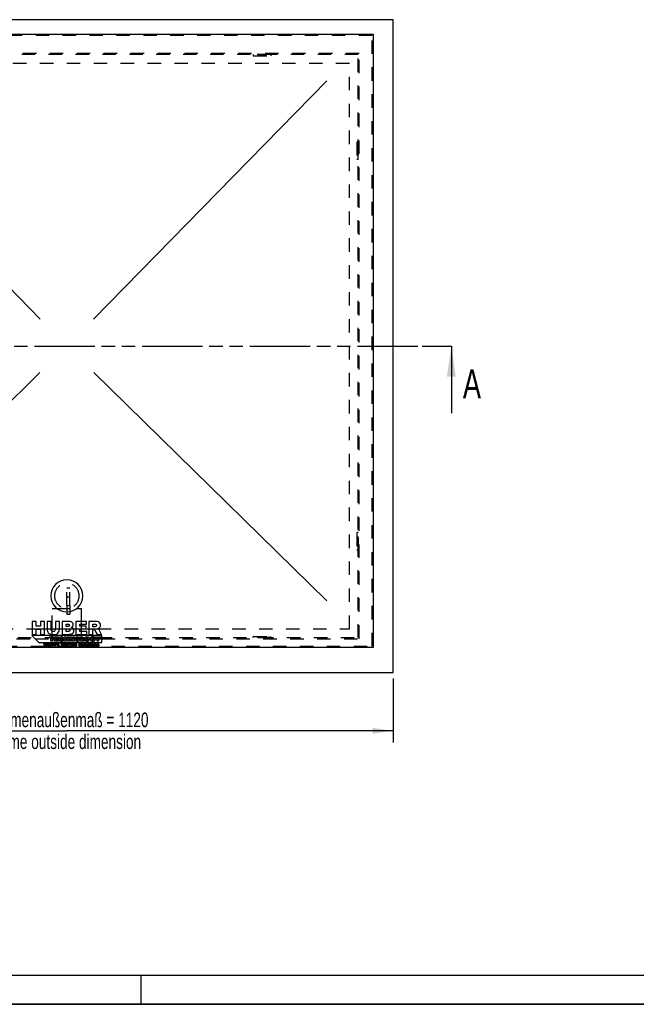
# Model space of a CAD drawing. Header units: millimetres. Extents: x 0 to 4200, y 0 to 2970.
# Tile 2 of 14: x 1042 to 2100, y 0 to 1689. Entities that reach past the tile are written whole.
import ezdxf

# ---------------------------------------------------------------- set-up
doc = ezdxf.new("R2010")
doc.units = ezdxf.units.MM
doc.header["$LTSCALE"] = 231
doc.linetypes.add('HIDDEN', pattern=[0.2, 0.1, -0.1])
doc.linetypes.add('PHANTOM', pattern=[0.8, 0.45, -0.05, 0.1, -0.05, 0.1, -0.05])
doc.layers.get('0').update_dxf_attribs({"linetype": 'CONTINUOUS'})
for name, color, linetype in [('005_AXIS', 7, 'CONTINUOUS'), ('007_CURVES', 7, 'CONTINUOUS'), ('050_DIMENSIONING', 7, 'CONTINUOUS'), ('DEFAULT_2', 8, 'HIDDEN'), ('HATCHING_BL0', 7, 'CONTINUOUS')]:
    doc.layers.add(name, color=color, linetype=linetype)
doc.styles.get("Standard").update_dxf_attribs({"font": 'txt', "width": 0.7})
doc.dimstyles.new('DIMSTYLE_2', dxfattribs={"dimtxt": 25, "dimasz": 35, "dimexe": 2, "dimexo": 1, "dimtad": 1, "dimdec": 1, "dimtxsty": 'Standard', "dimblk": '_FILLED', "dimblk1": '_FILLED', "dimblk2": '_FILLED', "dimcen": 0.09, "dimazin": 2, "dimtp": 1.2, "dimtm": 1.2, "dimtfac": 1, "dimtdec": 1, "dimtofl": 0, "dimtmove": 0, "dimatfit": 3, "dimldrblk": '_FILLED', "dimfxl": 1, "dimtolj": 1, "dimarcsym": 0})
doc.dimstyles.get("Standard").update_dxf_attribs({"dimtxt": 25, "dimasz": 35, "dimexe": 2, "dimexo": 1, "dimtad": 1, "dimtxsty": 'Standard', "dimblk": '_FILLED', "dimblk1": '_FILLED', "dimblk2": '_FILLED', "dimcen": 0.09, "dimazin": 2, "dimtol": 1, "dimtp": 0.01, "dimtm": 0.01, "dimtfac": 1, "dimtofl": 0, "dimtmove": 0, "dimatfit": 3, "dimldrblk": '_FILLED', "dimfxl": 1, "dimtolj": 1, "dimarcsym": 0})

# ---------------------------------------------------------------- blocks, each defined once
blk = doc.blocks.new('_FILLED')
at = {"color": 0, "linetype": 'ByBlock'}
blk.add_solid([(0, 0), (-1, 0.143), (-1, -0.143)], dxfattribs=at)
blk = doc.blocks.new('*D4')
at = {"layer": '050_DIMENSIONING', "color": 2, "linetype": 'Continuous', "transparency": 16777216}
for p, q in [((562.5, 559.2), (562.5, 449.2)), ((1682.5, 559.2), (1682.5, 449.2)), ((562.5, 469.2), (1122.5, 469.2)), ((1682.5, 469.2), (1122.5, 469.2))]:
    blk.add_line(p, q, dxfattribs=at)
at = {"layer": '050_DIMENSIONING', "color": 2, "linetype": 'Continuous', "transparency": 16777216, "xscale": 35, "yscale": 35, "zscale": 35, "rotation": 180}
blk.add_blockref('_FILLED', (562.5, 469.2), dxfattribs=at)
at = {"layer": '050_DIMENSIONING', "color": 2, "linetype": 'Continuous', "transparency": 16777216, "xscale": 35, "yscale": 35, "zscale": 35}
blk.add_blockref('_FILLED', (1682.5, 469.2), dxfattribs=at)
at = {"layer": '050_DIMENSIONING', "color": 2, "linetype": 'Continuous', "transparency": 16777216, "insert": (1122.5, 500.5), "char_height": 25, "width": 602.679, "attachment_point": 2, "line_spacing_factor": 0.9}
blk.add_mtext('Rahmenaußenmaß = 1120\\Pframe outside dimension', dxfattribs=at)
blk = doc.blocks.new('XSEC_FILLED')
at = {"color": 0, "linetype": 'ByBlock'}
blk.add_solid([(0, 0), (-1, 0.143), (-1, -0.143)], dxfattribs=at)
blk = doc.blocks.new('HATCHING_BL0', base_point=(1087.5, 1071.8))
at = {"layer": 'HATCHING_BL0', "color": 7, "linetype": 'PHANTOM'}
for p, q in [((392.5, 1129.2), (431.1, 1129.2)), ((512.3, 1129.2), (1732.5, 1129.2)), ((1732.5, 1129.2), (1782.5, 1129.2))]:
    blk.add_line(p, q, dxfattribs=at)
at = {"layer": 'HATCHING_BL0', "color": 7, "linetype": 'Continuous', "char_height": 50, "width": 64.286, "attachment_point": 1, "line_spacing_factor": 0.9}
for insert in [(330, 1098), (1802.2, 1089.4)]:
    blk.add_mtext('A', dxfattribs=dict(at, insert=insert))
at = {"layer": 'HATCHING_BL0', "color": 7, "linetype": 'Continuous'}
for points in [[(392.5, 1129.2), (392.5, 1023)], [(1782.5, 1129.2), (1782.5, 1014.4)]]:
    blk.add_leader(points, dimstyle='Standard', override={"dimasz": 52.5, "dimtad": 0, "dimldrblk": 'XSEC_FILLED'}, dxfattribs=at)

msp = doc.modelspace()

# ---------------------------------------------------------------- linework, layer by layer
at = {"color": 7, "linetype": 'Continuous'}
for p, q in [((1682.518, 1689.233), (562.518, 1689.233)), ((1682.518, 569.233), (1682.518, 1689.233)), ((596.518, 1664.233), (1648.518, 1664.233)), ((1648.518, 1664.233), (1648.518, 612.233)), ((1063.016, 656.733), (1063.016, 634.733)), ((1069.814, 656.733), (1063.016, 656.733)), ((1069.814, 649.034), (1069.814, 656.733)), ((1077.243, 649.034), (1069.814, 649.034)), ((1069.814, 643.632), (1077.243, 643.632)), ((1069.814, 634.733), (1069.814, 643.632)), ((1077.243, 656.733), (1077.243, 649.034)), ((1084.071, 656.733), (1077.243, 656.733)), ((1077.243, 643.632), (1077.243, 634.733)), ((1084.071, 634.733), (1084.071, 656.733)), ((1088.603, 656.733), (1088.603, 643.617)), ((1095.386, 656.733), (1088.603, 656.733)), ((1095.386, 643.302), (1095.386, 656.733)), ((1102.904, 656.733), (1102.904, 643.302)), ((1109.687, 656.733), (1102.904, 656.733)), ((1109.687, 643.617), (1109.687, 656.733)), ((1114.204, 656.733), (1114.204, 634.733)), ((1126.93, 656.733), (1114.204, 656.733)), ((1121.063, 652.276), (1124.064, 652.276)), ((1121.063, 648.104), (1121.063, 652.276)), ((1124.019, 648.104), (1121.063, 648.104)), ((1121.063, 643.917), (1124.514, 643.917)), ((1121.063, 639.46), (1121.063, 643.917)), ((1156.299, 656.733), (1138.08, 656.733)), ((1138.08, 656.733), (1138.08, 634.733)), ((1144.893, 648.539), (1144.893, 652.035)), ((1144.893, 652.035), (1156.299, 652.035)), ((1155.473, 648.539), (1144.893, 648.539)), ((1144.893, 639.715), (1144.893, 644.052)), ((1144.893, 644.052), (1155.473, 644.052)), ((1155.473, 644.052), (1155.473, 648.539)), ((1156.299, 652.035), (1156.299, 656.733)), ((1171.711, 656.733), (1160.38, 656.733)), ((1160.38, 656.733), (1160.38, 634.733)), ((1167.208, 652.291), (1170.195, 652.291)), ((1167.208, 647.819), (1167.208, 652.291)), ((1170.075, 647.819), (1167.208, 647.819)), ((1167.208, 634.733), (1167.208, 643.662)), ((1167.208, 643.662), (1167.809, 643.662)), ((1062.518, 632.733), (1074.518, 620.733)), ((1182.518, 632.733), (1062.518, 632.733)), ((1063.016, 634.733), (1069.814, 634.733)), ((1077.243, 634.733), (1084.071, 634.733)), ((1092.722, 628.757), (1092.722, 630.733)), ((1092.722, 630.733), (1100.236, 630.733)), ((1095.243, 628.757), (1092.722, 628.757)), ((1095.243, 622.733), (1095.243, 628.757)), ((1100.236, 628.757), (1097.715, 628.757)), ((1097.715, 628.757), (1097.715, 622.733)), ((1100.236, 630.733), (1100.236, 628.757)), ((1101.35, 622.733), (1101.35, 630.733)), ((1101.35, 630.733), (1107.975, 630.733)), ((1107.975, 629.025), (1103.827, 629.025)), ((1103.827, 629.025), (1103.827, 627.753)), ((1103.827, 627.753), (1107.674, 627.753)), ((1107.674, 626.121), (1103.827, 626.121)), ((1103.827, 626.121), (1103.827, 624.544)), ((1107.674, 627.753), (1107.674, 626.121)), ((1107.975, 630.733), (1107.975, 629.025)), ((1114.204, 634.733), (1125.94, 634.733)), ((1116.842, 628.381), (1114.659, 627.895)), ((1114.752, 626.007), (1116.919, 625.352)), ((1118.13, 622.733), (1118.13, 630.733)), ((1118.13, 630.733), (1120.602, 630.733)), ((1120.602, 630.733), (1120.602, 627.933)), ((1120.602, 627.933), (1123.303, 627.933)), ((1123.303, 625.969), (1120.602, 625.969)), ((1120.602, 625.969), (1120.602, 622.733)), ((1124.529, 639.46), (1121.063, 639.46)), ((1123.303, 627.933), (1123.303, 630.733)), ((1123.303, 630.733), (1125.786, 630.733)), ((1123.303, 622.733), (1123.303, 625.969)), ((1125.786, 630.733), (1125.786, 622.733)), ((1127.445, 622.733), (1127.445, 630.733)), ((1127.445, 630.733), (1129.754, 630.733)), ((1129.754, 630.733), (1132.766, 626.302)), ((1132.766, 622.733), (1129.77, 627.12)), ((1129.77, 627.12), (1129.77, 622.733)), ((1132.766, 626.302), (1132.766, 630.733)), ((1132.766, 630.733), (1135.096, 630.733)), ((1135.096, 630.733), (1135.096, 622.733)), ((1138.08, 634.733), (1156.629, 634.733)), ((1156.629, 639.715), (1144.893, 639.715)), ((1146.048, 622.733), (1146.048, 630.733)), ((1146.048, 630.733), (1148.52, 630.733)), ((1148.52, 630.733), (1148.52, 624.703)), ((1156.629, 634.733), (1156.629, 639.715)), ((1160.38, 634.733), (1167.208, 634.733)), ((1166.834, 627.295), (1170.654, 627.295)), ((1166.834, 625.63), (1166.834, 627.295)), ((1168.487, 625.63), (1166.834, 625.63)), ((1170.545, 628.604), (1168.16, 628.179)), ((1168.487, 624.877), (1168.487, 625.63)), ((1170.654, 627.295), (1170.654, 623.884)), ((1170.705, 641.456), (1174.337, 634.733)), ((1174.43, 626.083), (1171.314, 630.733)), ((1171.314, 630.733), (1174.059, 630.733)), ((1174.059, 630.733), (1175.669, 628.031)), ((1174.337, 634.733), (1182.02, 634.733)), ((1174.43, 622.733), (1174.43, 626.083)), ((1175.669, 628.031), (1177.284, 630.733)), ((1180.018, 630.733), (1176.908, 626.083)), ((1176.908, 626.083), (1176.908, 622.733)), ((1177.284, 630.733), (1180.018, 630.733)), ((1182.02, 634.733), (1178.719, 641.096)), ((1182.518, 620.733), (1182.518, 632.733)), ((1648.518, 612.233), (596.518, 612.233)), ((1074.518, 620.733), (1182.518, 620.733)), ((1083.679, 619.233), (1082.213, 619.233)), ((1082.213, 619.233), (1083.325, 614.233)), ((1083.325, 614.233), (1084.839, 614.233)), ((1084.208, 616.432), (1083.679, 619.233)), ((1084.979, 619.233), (1084.208, 616.432)), ((1084.839, 614.233), (1085.712, 617.381)), ((1086.442, 619.233), (1084.979, 619.233)), ((1085.712, 617.381), (1086.589, 614.233)), ((1087.216, 616.436), (1086.442, 619.233)), ((1086.589, 614.233), (1088.103, 614.233)), ((1087.745, 619.233), (1087.216, 616.436)), ((1089.208, 619.233), (1087.745, 619.233)), ((1088.103, 614.233), (1089.208, 619.233)), ((1091.091, 619.233), (1089.212, 614.233)), ((1089.212, 614.233), (1090.787, 614.233)), ((1090.787, 614.233), (1091.029, 615.058)), ((1091.029, 615.058), (1092.786, 615.058)), ((1092.776, 619.233), (1091.091, 619.233)), ((1091.367, 616.139), (1091.913, 617.937)), ((1092.465, 616.139), (1091.367, 616.139)), ((1091.913, 617.937), (1092.465, 616.139)), ((1094.655, 614.233), (1092.776, 619.233)), ((1092.786, 615.058), (1093.035, 614.233)), ((1093.035, 614.233), (1094.655, 614.233)), ((1096.347, 615.979), (1094.877, 615.887)), ((1097.715, 622.733), (1095.243, 622.733)), ((1097.793, 617.742), (1099.249, 617.827)), ((1104.536, 619.233), (1099.839, 619.233)), ((1099.839, 619.233), (1099.839, 617.998)), ((1099.839, 617.998), (1101.415, 617.998)), ((1108.095, 622.733), (1101.35, 622.733)), ((1101.415, 617.998), (1101.415, 614.233)), ((1101.415, 614.233), (1102.96, 614.233)), ((1102.96, 614.233), (1102.96, 617.998)), ((1102.96, 617.998), (1104.536, 617.998)), ((1103.827, 624.544), (1108.095, 624.544)), ((1104.536, 617.998), (1104.536, 619.233)), ((1109.372, 619.233), (1105.231, 619.233)), ((1105.231, 619.233), (1105.231, 614.233)), ((1105.231, 614.233), (1109.447, 614.233)), ((1106.78, 617.37), (1106.78, 618.165)), ((1106.78, 618.165), (1109.372, 618.165)), ((1109.184, 617.37), (1106.78, 617.37)), ((1106.78, 615.365), (1106.78, 616.351)), ((1106.78, 616.351), (1109.184, 616.351)), ((1109.447, 615.365), (1106.78, 615.365)), ((1108.095, 624.544), (1108.095, 622.733)), ((1109.184, 616.351), (1109.184, 617.37)), ((1109.372, 618.165), (1109.372, 619.233)), ((1109.447, 614.233), (1109.447, 615.365)), ((1113.56, 619.233), (1112.094, 619.233)), ((1112.094, 619.233), (1113.205, 614.233)), ((1113.205, 614.233), (1114.72, 614.233)), ((1114.089, 616.432), (1113.56, 619.233)), ((1114.86, 619.233), (1114.089, 616.432)), ((1114.72, 614.233), (1115.593, 617.381)), ((1116.323, 619.233), (1114.86, 619.233)), ((1115.593, 617.381), (1116.469, 614.233)), ((1117.097, 616.436), (1116.323, 619.233)), ((1116.469, 614.233), (1117.984, 614.233)), ((1117.626, 619.233), (1117.097, 616.436)), ((1119.089, 619.233), (1117.626, 619.233)), ((1117.984, 614.233), (1119.089, 619.233)), ((1120.602, 622.733), (1118.13, 622.733)), ((1120.971, 619.233), (1119.092, 614.233)), ((1119.092, 614.233), (1120.668, 614.233)), ((1120.668, 614.233), (1120.91, 615.058)), ((1120.91, 615.058), (1122.667, 615.058)), ((1122.656, 619.233), (1120.971, 619.233)), ((1121.248, 616.139), (1121.793, 617.937)), ((1122.346, 616.139), (1121.248, 616.139)), ((1121.793, 617.937), (1122.346, 616.139)), ((1124.536, 614.233), (1122.656, 619.233)), ((1122.667, 615.058), (1122.916, 614.233)), ((1122.916, 614.233), (1124.536, 614.233)), ((1125.786, 622.733), (1123.303, 622.733)), ((1129.372, 619.233), (1124.675, 619.233)), ((1124.675, 619.233), (1124.675, 617.998)), ((1124.675, 617.998), (1126.251, 617.998)), ((1126.251, 617.998), (1126.251, 614.233)), ((1126.251, 614.233), (1127.796, 614.233)), ((1129.77, 622.733), (1127.445, 622.733)), ((1127.796, 614.233), (1127.796, 617.998)), ((1127.796, 617.998), (1129.372, 617.998)), ((1129.372, 617.998), (1129.372, 619.233)), ((1134.208, 619.233), (1130.068, 619.233)), ((1130.068, 619.233), (1130.068, 614.233)), ((1130.068, 614.233), (1134.283, 614.233)), ((1131.616, 617.37), (1131.616, 618.165)), ((1131.616, 618.165), (1134.208, 618.165)), ((1134.021, 617.37), (1131.616, 617.37)), ((1131.616, 615.365), (1131.616, 616.351)), ((1131.616, 616.351), (1134.021, 616.351)), ((1134.283, 615.365), (1131.616, 615.365)), ((1135.096, 622.733), (1132.766, 622.733)), ((1134.021, 616.351), (1134.021, 617.37)), ((1134.208, 618.165), (1134.208, 619.233)), ((1134.283, 614.233), (1134.283, 615.365)), ((1137.711, 619.233), (1135.136, 619.233)), ((1135.136, 619.233), (1135.136, 614.233)), ((1135.136, 614.233), (1136.688, 614.233)), ((1136.688, 618.223), (1137.366, 618.223)), ((1136.688, 617.207), (1136.688, 618.223)), ((1137.339, 617.207), (1136.688, 617.207)), ((1136.688, 614.233), (1136.688, 616.262)), ((1136.688, 616.262), (1136.824, 616.262)), ((1137.482, 615.761), (1138.308, 614.233)), ((1138.308, 614.233), (1140.054, 614.233)), ((1140.054, 614.233), (1139.304, 615.679)), ((1144.079, 615.979), (1142.609, 615.887)), ((1145.525, 617.742), (1146.981, 617.827)), ((1152.378, 622.733), (1146.048, 622.733)), ((1148.52, 624.703), (1152.378, 624.703)), ((1152.378, 624.703), (1152.378, 622.733)), ((1153.928, 619.233), (1152.537, 619.233)), ((1152.537, 619.233), (1152.537, 614.233)), ((1152.537, 614.233), (1153.928, 614.233)), ((1153.928, 614.233), (1153.928, 619.233)), ((1156.197, 617.855), (1154.802, 617.855)), ((1154.802, 617.855), (1154.802, 615.549)), ((1156.197, 615.863), (1156.197, 617.855)), ((1158.632, 617.855), (1157.244, 617.855)), ((1157.244, 617.855), (1157.244, 616.112)), ((1157.336, 614.819), (1157.336, 614.233)), ((1157.336, 614.233), (1158.632, 614.233)), ((1158.632, 614.233), (1158.632, 617.855)), ((1159.757, 617.855), (1159.246, 617.855)), ((1159.246, 617.855), (1159.246, 616.838)), ((1159.246, 616.838), (1159.757, 616.838)), ((1161.149, 619.233), (1159.757, 618.52)), ((1159.757, 618.52), (1159.757, 617.855)), ((1159.757, 616.838), (1159.757, 615.563)), ((1161.149, 617.855), (1161.149, 619.233)), ((1161.913, 617.855), (1161.149, 617.855)), ((1161.149, 615.553), (1161.149, 616.838)), ((1161.149, 616.838), (1161.913, 616.838)), ((1161.964, 614.263), (1161.862, 615.218)), ((1161.913, 616.838), (1161.913, 617.855)), ((1164.014, 619.233), (1162.626, 619.233)), ((1162.626, 619.233), (1162.626, 618.288)), ((1162.626, 618.288), (1164.014, 618.288)), ((1164.014, 617.855), (1162.626, 617.855)), ((1162.626, 617.855), (1162.626, 614.233)), ((1162.626, 614.233), (1164.014, 614.233)), ((1164.014, 618.288), (1164.014, 619.233)), ((1164.014, 614.233), (1164.014, 617.855)), ((1170.852, 617.855), (1169.559, 617.855)), ((1169.559, 617.855), (1169.559, 614.233)), ((1169.559, 614.233), (1170.948, 614.233)), ((1170.852, 617.265), (1170.852, 617.855)), ((1170.948, 614.233), (1170.948, 615.972)), ((1171.995, 616.224), (1171.995, 614.233)), ((1171.995, 614.233), (1173.39, 614.233)), ((1173.39, 614.233), (1173.39, 616.535)), ((1175.351, 615.368), (1173.973, 615.239)), ((1176.908, 622.733), (1174.43, 622.733)), ((1176.384, 616.838), (1177.701, 616.968)), ((562.518, 569.233), (1682.518, 569.233)), ((0, 0), (4200, 0))]:
    msp.add_line(p, q, dxfattribs=at)
at = {"color": 5, "linetype": 'Continuous'}
msp.add_line((50, 50), (4150, 50), dxfattribs=at)
at = {"color": 3, "linetype": 'Continuous'}
for p, q in [((1250, 0), (1250, 50)), ((4200, 0), (0, 0))]:
    msp.add_line(p, q, dxfattribs=at)
at = {"color": 7, "linetype": 'Continuous'}
for points in [[(1088.603, 643.617), (1088.603, 642.536), (1088.813, 641.306), (1089.231, 639.894)], [(1096.376, 640.495), (1095.716, 641.171), (1095.386, 642.101), (1095.386, 643.302)], [(1102.904, 643.302), (1102.904, 642.086), (1102.559, 641.141), (1101.899, 640.48)], [(1109.072, 639.94), (1109.477, 641.096), (1109.687, 642.311), (1109.687, 643.617)], [(1126.225, 648.644), (1125.805, 648.284), (1125.069, 648.104), (1124.019, 648.104)], [(1124.064, 652.276), (1125.084, 652.276), (1125.805, 652.096), (1126.225, 651.735)], [(1124.514, 643.917), (1125.7, 643.917), (1126.525, 643.707), (1127.005, 643.317)], [(1126.225, 651.735), (1126.645, 651.375), (1126.855, 650.865), (1126.855, 650.235)], [(1126.855, 650.235), (1126.855, 649.544), (1126.645, 649.004), (1126.225, 648.644)], [(1131.807, 655.157), (1130.667, 656.207), (1129.046, 656.733), (1126.93, 656.733)], [(1127.005, 643.317), (1127.485, 642.926), (1127.726, 642.401), (1127.726, 641.756)], [(1129.932, 646.438), (1130.967, 646.798), (1131.762, 647.278), (1132.306, 647.906)], [(1133.413, 644.472), (1132.663, 645.402), (1131.507, 646.048), (1129.932, 646.438)], [(1133.518, 651.255), (1133.518, 652.801), (1132.948, 654.106), (1131.807, 655.157)], [(1132.306, 647.906), (1133.113, 648.839), (1133.518, 649.95), (1133.518, 651.255)], [(1134.539, 640.99), (1134.539, 642.386), (1134.163, 643.542), (1133.413, 644.472)], [(1167.809, 643.662), (1168.424, 643.662), (1168.979, 643.482), (1169.466, 643.14)], [(1169.466, 643.14), (1169.835, 642.881), (1170.236, 642.324), (1170.705, 641.456)], [(1171.878, 648.109), (1170.975, 647.909), (1170.375, 647.819), (1170.075, 647.819)], [(1170.195, 652.291), (1171.425, 652.291), (1172.281, 652.096), (1172.727, 651.716)], [(1176.528, 656.192), (1175.417, 656.553), (1173.811, 656.733), (1171.711, 656.733)], [(1172.975, 648.806), (1172.686, 648.434), (1172.326, 648.209), (1171.878, 648.109)], [(1172.727, 651.716), (1173.181, 651.33), (1173.406, 650.79), (1173.406, 650.085)], [(1173.406, 650.085), (1173.406, 649.604), (1173.256, 649.169), (1172.975, 648.806)], [(1174.907, 644.442), (1175.927, 644.667), (1176.723, 644.952), (1177.299, 645.302)], [(1176.681, 643.621), (1176.318, 643.887), (1175.717, 644.157), (1174.907, 644.442)], [(1179.209, 654.178), (1178.524, 655.157), (1177.638, 655.832), (1176.528, 656.192)], [(1177.772, 642.46), (1177.293, 643.061), (1176.933, 643.437), (1176.681, 643.621)], [(1177.299, 645.302), (1178.208, 645.853), (1178.929, 646.573), (1179.445, 647.455)], [(1178.719, 641.096), (1178.554, 641.426), (1178.238, 641.876), (1177.772, 642.46)], [(1180.234, 650.625), (1180.234, 652.02), (1179.889, 653.206), (1179.209, 654.178)], [(1179.445, 647.455), (1179.964, 648.344), (1180.234, 649.394), (1180.234, 650.625)], [(1089.231, 639.894), (1089.488, 639.025), (1089.968, 638.184), (1090.677, 637.362)], [(1090.677, 637.362), (1091.379, 636.548), (1092.159, 635.918), (1093.013, 635.465)], [(1093.013, 635.465), (1093.855, 635.018), (1094.921, 634.733), (1096.181, 634.583)], [(1096.181, 634.583), (1097.442, 634.432), (1098.612, 634.357), (1099.693, 634.357)], [(1099.153, 639.49), (1097.967, 639.49), (1097.037, 639.82), (1096.376, 640.495)], [(1101.899, 640.48), (1101.238, 639.82), (1100.323, 639.49), (1099.153, 639.49)], [(1099.693, 634.357), (1101.539, 634.357), (1103.129, 634.613), (1104.445, 635.092)], [(1104.445, 635.092), (1105.395, 635.438), (1106.296, 636.038), (1107.166, 636.909)], [(1107.166, 636.909), (1108.037, 637.779), (1108.667, 638.784), (1109.072, 639.94)], [(1109.137, 626.749), (1109.137, 628.075), (1109.486, 629.09), (1110.19, 629.799)], [(1109.736, 624.304), (1109.333, 624.943), (1109.137, 625.756), (1109.137, 626.749)], [(1110.19, 629.799), (1110.894, 630.509), (1111.893, 630.869), (1113.181, 630.869)], [(1111.95, 628.344), (1111.723, 628.004), (1111.614, 627.48), (1111.614, 626.765)], [(1111.614, 626.765), (1111.614, 625.881), (1111.745, 625.27), (1112.017, 624.941)], [(1113.241, 629.019), (1112.678, 629.019), (1112.247, 628.79), (1111.95, 628.344)], [(1113.181, 630.869), (1114.185, 630.869), (1114.976, 630.662), (1115.553, 630.256)], [(1113.91, 628.863), (1113.71, 628.965), (1113.486, 629.019), (1113.241, 629.019)], [(1114.417, 628.428), (1114.277, 628.615), (1114.108, 628.763), (1113.91, 628.863)], [(1114.224, 624.849), (1114.463, 625.112), (1114.643, 625.499), (1114.752, 626.007)], [(1114.659, 627.895), (1114.583, 628.135), (1114.501, 628.315), (1114.417, 628.428)], [(1115.553, 630.256), (1116.133, 629.849), (1116.558, 629.221), (1116.842, 628.381)], [(1116.919, 625.352), (1116.771, 624.741), (1116.542, 624.233), (1116.231, 623.83)], [(1127.005, 640.075), (1126.525, 639.655), (1125.7, 639.46), (1124.529, 639.46)], [(1125.94, 634.733), (1126.435, 634.733), (1127.455, 634.823), (1128.987, 635.029)], [(1127.726, 641.756), (1127.726, 641.05), (1127.485, 640.495), (1127.005, 640.075)], [(1128.987, 635.029), (1130.127, 635.183), (1130.997, 635.423), (1131.568, 635.752)], [(1131.568, 635.752), (1132.483, 636.278), (1133.203, 636.999), (1133.741, 637.915)], [(1133.741, 637.915), (1134.269, 638.814), (1134.539, 639.85), (1134.539, 640.99)], [(1136.427, 626.727), (1136.427, 628.031), (1136.788, 629.046), (1137.519, 629.778)], [(1136.977, 624.39), (1136.608, 625.014), (1136.427, 625.789), (1136.427, 626.727)], [(1137.519, 629.778), (1138.245, 630.503), (1139.26, 630.869), (1140.558, 630.869)], [(1139.352, 628.468), (1139.047, 628.113), (1138.899, 627.529), (1138.899, 626.716)], [(1138.899, 626.716), (1138.899, 625.909), (1139.047, 625.325), (1139.346, 624.974)], [(1140.553, 628.997), (1140.051, 628.997), (1139.653, 628.817), (1139.352, 628.468)], [(1141.786, 628.473), (1141.481, 628.823), (1141.071, 628.997), (1140.553, 628.997)], [(1140.558, 630.869), (1141.89, 630.869), (1142.916, 630.509), (1143.636, 629.794)], [(1142.245, 626.825), (1142.245, 627.578), (1142.092, 628.124), (1141.786, 628.473)], [(1141.808, 624.965), (1142.097, 625.308), (1142.245, 625.93), (1142.245, 626.825)], [(1143.636, 629.794), (1144.357, 629.079), (1144.717, 628.081), (1144.717, 626.793)], [(1144.717, 626.793), (1144.717, 625.854), (1144.558, 625.09), (1144.242, 624.49)], [(1153.191, 626.727), (1153.191, 628.031), (1153.552, 629.046), (1154.283, 629.778)], [(1153.741, 624.39), (1153.372, 625.014), (1153.191, 625.789), (1153.191, 626.727)], [(1154.283, 629.778), (1155.009, 630.503), (1156.024, 630.869), (1157.322, 630.869)], [(1156.116, 628.468), (1155.811, 628.113), (1155.663, 627.529), (1155.663, 626.716)], [(1155.663, 626.716), (1155.663, 625.909), (1155.811, 625.325), (1156.11, 624.974)], [(1157.317, 628.997), (1156.815, 628.997), (1156.417, 628.817), (1156.116, 628.468)], [(1158.55, 628.473), (1158.245, 628.823), (1157.835, 628.997), (1157.317, 628.997)], [(1157.322, 630.869), (1158.654, 630.869), (1159.68, 630.509), (1160.4, 629.794)], [(1159.009, 626.825), (1159.009, 627.578), (1158.856, 628.124), (1158.55, 628.473)], [(1158.572, 624.965), (1158.861, 625.308), (1159.009, 625.93), (1159.009, 626.825)], [(1160.4, 629.794), (1161.12, 629.079), (1161.481, 628.081), (1161.481, 626.793)], [(1161.481, 626.793), (1161.481, 625.854), (1161.322, 625.09), (1161.006, 624.49)], [(1162.507, 626.733), (1162.507, 627.606), (1162.687, 628.364), (1163.047, 629.008)], [(1162.997, 624.527), (1162.67, 625.166), (1162.507, 625.903), (1162.507, 626.733)], [(1163.047, 629.008), (1163.407, 629.652), (1163.931, 630.143), (1164.631, 630.479)], [(1164.631, 630.479), (1165.17, 630.738), (1165.901, 630.869), (1166.818, 630.869)], [(1165.464, 628.544), (1165.142, 628.168), (1164.984, 627.573), (1164.984, 626.76)], [(1164.984, 626.76), (1164.984, 625.892), (1165.142, 625.276), (1165.47, 624.905)], [(1166.763, 629.112), (1166.217, 629.112), (1165.786, 628.921), (1165.464, 628.544)], [(1167.657, 628.87), (1167.423, 629.03), (1167.123, 629.112), (1166.763, 629.112)], [(1166.818, 630.869), (1167.702, 630.869), (1168.362, 630.787), (1168.798, 630.627)], [(1168.16, 628.179), (1168.062, 628.479), (1167.893, 628.708), (1167.657, 628.87)], [(1168.798, 630.627), (1169.235, 630.465), (1169.601, 630.22), (1169.89, 629.881)], [(1169.89, 629.881), (1170.179, 629.543), (1170.397, 629.117), (1170.545, 628.604)], [(1094.877, 615.887), (1094.918, 615.382), (1095.105, 614.966), (1095.433, 614.638)], [(1095.286, 618.581), (1095.136, 618.353), (1095.064, 618.111), (1095.064, 617.855)], [(1095.064, 617.855), (1095.064, 617.462), (1095.207, 617.142), (1095.499, 616.888)], [(1095.958, 619.12), (1095.658, 618.99), (1095.436, 618.81), (1095.286, 618.581)], [(1095.433, 614.638), (1095.76, 614.311), (1096.347, 614.147), (1097.199, 614.147)], [(1095.499, 616.888), (1095.787, 616.637), (1096.272, 616.432), (1096.95, 616.282)], [(1097.189, 619.318), (1096.667, 619.318), (1096.258, 619.25), (1095.958, 619.12)], [(1096.539, 615.432), (1096.442, 615.556), (1096.377, 615.74), (1096.347, 615.979)], [(1096.493, 617.995), (1096.493, 618.104), (1096.538, 618.196), (1096.629, 618.272)], [(1096.603, 617.777), (1096.531, 617.841), (1096.493, 617.913), (1096.493, 617.995)], [(1097.223, 615.13), (1096.926, 615.13), (1096.698, 615.229), (1096.539, 615.432)], [(1097.124, 617.592), (1096.851, 617.65), (1096.677, 617.711), (1096.603, 617.777)], [(1096.629, 618.272), (1096.718, 618.346), (1096.855, 618.387), (1097.036, 618.387)], [(1096.95, 616.282), (1097.363, 616.19), (1097.626, 616.095), (1097.741, 615.992)], [(1097.036, 618.387), (1097.254, 618.387), (1097.424, 618.336), (1097.547, 618.233)], [(1098.574, 617.152), (1098.28, 617.302), (1097.8, 617.449), (1097.124, 617.592)], [(1098.649, 618.96), (1098.315, 619.199), (1097.827, 619.318), (1097.189, 619.318)], [(1097.199, 614.147), (1097.684, 614.147), (1098.083, 614.219), (1098.402, 614.357)], [(1097.731, 615.283), (1097.612, 615.181), (1097.441, 615.13), (1097.223, 615.13)], [(1097.547, 618.233), (1097.67, 618.131), (1097.752, 617.967), (1097.793, 617.742)], [(1097.912, 615.645), (1097.912, 615.508), (1097.851, 615.385), (1097.731, 615.283)], [(1097.741, 615.992), (1097.854, 615.89), (1097.912, 615.774), (1097.912, 615.645)], [(1098.402, 614.357), (1098.72, 614.495), (1098.969, 614.7), (1099.148, 614.972)], [(1099.211, 616.599), (1099.079, 616.818), (1098.867, 617.002), (1098.574, 617.152)], [(1099.249, 617.827), (1099.184, 618.346), (1098.983, 618.721), (1098.649, 618.96)], [(1099.148, 614.972), (1099.324, 615.242), (1099.413, 615.539), (1099.413, 615.859)], [(1099.413, 615.859), (1099.413, 616.132), (1099.345, 616.378), (1099.211, 616.599)], [(1111.162, 622.975), (1110.61, 623.224), (1110.136, 623.671), (1109.736, 624.304)], [(1113.295, 622.596), (1112.422, 622.596), (1111.713, 622.727), (1111.162, 622.975)], [(1112.017, 624.941), (1112.286, 624.615), (1112.662, 624.452), (1113.153, 624.452)], [(1113.153, 624.452), (1113.623, 624.452), (1113.983, 624.583), (1114.224, 624.849)], [(1115.063, 622.907), (1114.599, 622.7), (1114.01, 622.596), (1113.295, 622.596)], [(1116.231, 623.83), (1115.914, 623.42), (1115.527, 623.115), (1115.063, 622.907)], [(1136.824, 616.262), (1136.964, 616.262), (1137.09, 616.221), (1137.201, 616.143)], [(1138.413, 623.025), (1137.824, 623.311), (1137.344, 623.769), (1136.977, 624.39)], [(1137.201, 616.143), (1137.285, 616.085), (1137.376, 615.958), (1137.482, 615.761)], [(1137.749, 617.273), (1137.544, 617.227), (1137.407, 617.207), (1137.339, 617.207)], [(1137.366, 618.223), (1137.646, 618.223), (1137.84, 618.179), (1137.942, 618.092)], [(1138.806, 619.11), (1138.553, 619.192), (1138.188, 619.233), (1137.711, 619.233)], [(1137.998, 617.431), (1137.933, 617.347), (1137.851, 617.295), (1137.749, 617.273)], [(1137.942, 618.092), (1138.045, 618.005), (1138.096, 617.882), (1138.096, 617.722)], [(1138.096, 617.722), (1138.096, 617.613), (1138.062, 617.514), (1137.998, 617.431)], [(1140.657, 622.596), (1139.751, 622.596), (1139.003, 622.738), (1138.413, 623.025)], [(1138.437, 616.439), (1138.669, 616.49), (1138.85, 616.555), (1138.981, 616.635)], [(1138.841, 616.253), (1138.758, 616.313), (1138.622, 616.374), (1138.437, 616.439)], [(1139.415, 618.652), (1139.259, 618.875), (1139.058, 619.028), (1138.806, 619.11)], [(1139.089, 615.989), (1138.98, 616.126), (1138.898, 616.211), (1138.841, 616.253)], [(1138.981, 616.635), (1139.188, 616.76), (1139.351, 616.924), (1139.469, 617.124)], [(1139.304, 615.679), (1139.266, 615.754), (1139.195, 615.856), (1139.089, 615.989)], [(1139.346, 624.974), (1139.647, 624.621), (1140.056, 624.446), (1140.575, 624.446)], [(1139.648, 617.844), (1139.648, 618.162), (1139.57, 618.431), (1139.415, 618.652)], [(1139.469, 617.124), (1139.587, 617.326), (1139.648, 617.565), (1139.648, 617.844)], [(1140.575, 624.446), (1141.104, 624.446), (1141.513, 624.615), (1141.808, 624.965)], [(1142.878, 623.093), (1142.283, 622.76), (1141.541, 622.596), (1140.657, 622.596)], [(1142.609, 615.887), (1142.649, 615.382), (1142.837, 614.966), (1143.164, 614.638)], [(1143.018, 618.581), (1142.868, 618.353), (1142.796, 618.111), (1142.796, 617.855)], [(1142.796, 617.855), (1142.796, 617.462), (1142.939, 617.142), (1143.231, 616.888)], [(1144.242, 624.49), (1143.925, 623.89), (1143.472, 623.426), (1142.878, 623.093)], [(1143.69, 619.12), (1143.39, 618.99), (1143.168, 618.81), (1143.018, 618.581)], [(1143.164, 614.638), (1143.492, 614.311), (1144.079, 614.147), (1144.931, 614.147)], [(1143.231, 616.888), (1143.519, 616.637), (1144.004, 616.432), (1144.682, 616.282)], [(1144.921, 619.318), (1144.399, 619.318), (1143.99, 619.25), (1143.69, 619.12)], [(1144.271, 615.432), (1144.174, 615.556), (1144.109, 615.74), (1144.079, 615.979)], [(1144.225, 617.995), (1144.225, 618.104), (1144.27, 618.196), (1144.361, 618.272)], [(1144.335, 617.777), (1144.263, 617.841), (1144.225, 617.913), (1144.225, 617.995)], [(1144.955, 615.13), (1144.658, 615.13), (1144.43, 615.229), (1144.271, 615.432)], [(1144.856, 617.592), (1144.583, 617.65), (1144.409, 617.711), (1144.335, 617.777)], [(1144.361, 618.272), (1144.45, 618.346), (1144.587, 618.387), (1144.767, 618.387)], [(1144.682, 616.282), (1145.095, 616.19), (1145.358, 616.095), (1145.473, 615.992)], [(1144.767, 618.387), (1144.986, 618.387), (1145.156, 618.336), (1145.279, 618.233)], [(1146.306, 617.152), (1146.012, 617.302), (1145.531, 617.449), (1144.856, 617.592)], [(1146.381, 618.96), (1146.046, 619.199), (1145.559, 619.318), (1144.921, 619.318)], [(1144.931, 614.147), (1145.416, 614.147), (1145.815, 614.219), (1146.134, 614.357)], [(1145.463, 615.283), (1145.344, 615.181), (1145.173, 615.13), (1144.955, 615.13)], [(1145.279, 618.233), (1145.402, 618.131), (1145.484, 617.967), (1145.525, 617.742)], [(1145.644, 615.645), (1145.644, 615.508), (1145.583, 615.385), (1145.463, 615.283)], [(1145.473, 615.992), (1145.586, 615.89), (1145.644, 615.774), (1145.644, 615.645)], [(1146.134, 614.357), (1146.452, 614.495), (1146.701, 614.7), (1146.879, 614.972)], [(1146.943, 616.599), (1146.81, 616.818), (1146.599, 617.002), (1146.306, 617.152)], [(1146.981, 617.827), (1146.916, 618.346), (1146.715, 618.721), (1146.381, 618.96)], [(1146.879, 614.972), (1147.056, 615.242), (1147.145, 615.539), (1147.145, 615.859)], [(1147.145, 615.859), (1147.145, 616.132), (1147.076, 616.378), (1146.943, 616.599)], [(1148.218, 617.399), (1147.844, 617.04), (1147.66, 616.586), (1147.66, 616.033)], [(1147.66, 616.033), (1147.66, 615.44), (1147.878, 614.959), (1148.321, 614.593)], [(1149.73, 617.937), (1149.096, 617.937), (1148.591, 617.756), (1148.218, 617.399)], [(1148.321, 614.593), (1148.679, 614.297), (1149.15, 614.151), (1149.733, 614.151)], [(1149.051, 616.037), (1149.051, 616.354), (1149.116, 616.589), (1149.248, 616.747)], [(1149.245, 615.32), (1149.116, 615.474), (1149.051, 615.713), (1149.051, 616.037)], [(1149.74, 615.089), (1149.542, 615.089), (1149.375, 615.164), (1149.245, 615.32)], [(1149.248, 616.747), (1149.379, 616.903), (1149.546, 616.982), (1149.75, 616.982)], [(1151.372, 617.304), (1151.002, 617.725), (1150.453, 617.937), (1149.73, 617.937)], [(1149.733, 614.151), (1150.385, 614.151), (1150.896, 614.328), (1151.265, 614.683)], [(1150.232, 615.316), (1150.102, 615.164), (1149.938, 615.089), (1149.74, 615.089)], [(1149.75, 616.982), (1149.941, 616.982), (1150.102, 616.903), (1150.231, 616.75)], [(1150.231, 616.75), (1150.361, 616.596), (1150.426, 616.364), (1150.426, 616.05)], [(1150.426, 616.05), (1150.426, 615.713), (1150.361, 615.467), (1150.232, 615.316)], [(1151.265, 614.683), (1151.633, 615.038), (1151.821, 615.495), (1151.821, 616.054)], [(1151.821, 616.054), (1151.821, 616.548), (1151.671, 616.965), (1151.372, 617.304)], [(1155.177, 623.025), (1154.588, 623.311), (1154.108, 623.769), (1153.741, 624.39)], [(1154.802, 615.549), (1154.802, 615.072), (1154.907, 614.72), (1155.126, 614.492)], [(1155.126, 614.492), (1155.344, 614.263), (1155.644, 614.151), (1156.026, 614.151)], [(1157.421, 622.596), (1156.515, 622.596), (1155.767, 622.738), (1155.177, 623.025)], [(1156.026, 614.151), (1156.313, 614.151), (1156.551, 614.202), (1156.749, 614.304)], [(1156.11, 624.974), (1156.411, 624.621), (1156.82, 624.446), (1157.339, 624.446)], [(1156.322, 615.378), (1156.237, 615.474), (1156.197, 615.634), (1156.197, 615.863)], [(1156.677, 615.235), (1156.524, 615.235), (1156.405, 615.283), (1156.322, 615.378)], [(1157.084, 615.426), (1156.978, 615.297), (1156.841, 615.235), (1156.677, 615.235)], [(1156.749, 614.304), (1156.947, 614.407), (1157.141, 614.577), (1157.336, 614.819)], [(1157.244, 616.112), (1157.244, 615.781), (1157.189, 615.553), (1157.084, 615.426)], [(1157.339, 624.446), (1157.868, 624.446), (1158.277, 624.615), (1158.572, 624.965)], [(1159.642, 623.093), (1159.047, 622.76), (1158.305, 622.596), (1157.421, 622.596)], [(1161.006, 624.49), (1160.689, 623.89), (1160.236, 623.426), (1159.642, 623.093)], [(1159.757, 615.563), (1159.757, 615.157), (1159.795, 614.867), (1159.873, 614.686)], [(1159.873, 614.686), (1159.952, 614.505), (1160.074, 614.369), (1160.239, 614.282)], [(1160.239, 614.282), (1160.402, 614.195), (1160.654, 614.151), (1161.002, 614.151)], [(1161.002, 614.151), (1161.299, 614.151), (1161.619, 614.188), (1161.964, 614.263)], [(1161.193, 615.245), (1161.162, 615.297), (1161.149, 615.399), (1161.149, 615.553)], [(1161.432, 615.133), (1161.316, 615.133), (1161.237, 615.171), (1161.193, 615.245)], [(1161.862, 615.218), (1161.677, 615.16), (1161.534, 615.133), (1161.432, 615.133)], [(1164.388, 623.08), (1163.789, 623.404), (1163.325, 623.884), (1162.997, 624.527)], [(1166.714, 622.596), (1165.764, 622.596), (1164.99, 622.754), (1164.388, 623.08)], [(1165.289, 617.399), (1164.914, 617.04), (1164.73, 616.586), (1164.73, 616.033)], [(1164.73, 616.033), (1164.73, 615.44), (1164.948, 614.959), (1165.391, 614.593)], [(1166.8, 617.937), (1166.166, 617.937), (1165.661, 617.756), (1165.289, 617.399)], [(1165.391, 614.593), (1165.75, 614.297), (1166.22, 614.151), (1166.804, 614.151)], [(1165.47, 624.905), (1165.797, 624.533), (1166.25, 624.348), (1166.834, 624.348)], [(1166.122, 616.037), (1166.122, 616.354), (1166.186, 616.589), (1166.318, 616.747)], [(1166.315, 615.32), (1166.186, 615.474), (1166.122, 615.713), (1166.122, 616.037)], [(1166.81, 615.089), (1166.613, 615.089), (1166.446, 615.164), (1166.315, 615.32)], [(1166.318, 616.747), (1166.449, 616.903), (1166.616, 616.982), (1166.821, 616.982)], [(1168.71, 622.866), (1168.149, 622.689), (1167.483, 622.596), (1166.714, 622.596)], [(1168.442, 617.304), (1168.072, 617.725), (1167.523, 617.937), (1166.8, 617.937)], [(1166.804, 614.151), (1167.455, 614.151), (1167.967, 614.328), (1168.335, 614.683)], [(1167.302, 615.316), (1167.172, 615.164), (1167.008, 615.089), (1166.81, 615.089)], [(1166.821, 616.982), (1167.012, 616.982), (1167.172, 616.903), (1167.302, 616.75)], [(1166.834, 624.348), (1167.107, 624.348), (1167.374, 624.386), (1167.626, 624.465)], [(1167.302, 616.75), (1167.431, 616.596), (1167.496, 616.364), (1167.496, 616.05)], [(1167.496, 616.05), (1167.496, 615.713), (1167.431, 615.467), (1167.302, 615.316)], [(1167.626, 624.465), (1167.876, 624.544), (1168.16, 624.681), (1168.487, 624.877)], [(1168.335, 614.683), (1168.703, 615.038), (1168.891, 615.495), (1168.891, 616.054)], [(1168.891, 616.054), (1168.891, 616.548), (1168.741, 616.965), (1168.442, 617.304)], [(1170.654, 623.884), (1169.923, 623.382), (1169.273, 623.044), (1168.71, 622.866)], [(1171.439, 617.78), (1171.241, 617.677), (1171.043, 617.503), (1170.852, 617.265)], [(1170.948, 615.972), (1170.948, 616.299), (1170.999, 616.528), (1171.104, 616.658)], [(1171.104, 616.658), (1171.207, 616.784), (1171.343, 616.849), (1171.514, 616.849)], [(1172.162, 617.937), (1171.875, 617.937), (1171.637, 617.882), (1171.439, 617.78)], [(1171.514, 616.849), (1171.664, 616.849), (1171.783, 616.801), (1171.867, 616.704)], [(1171.867, 616.704), (1171.95, 616.61), (1171.995, 616.45), (1171.995, 616.224)], [(1173.062, 617.592), (1172.844, 617.821), (1172.544, 617.937), (1172.162, 617.937)], [(1173.39, 616.535), (1173.39, 617.012), (1173.28, 617.364), (1173.062, 617.592)], [(1173.973, 615.239), (1174.051, 614.891), (1174.232, 614.621), (1174.511, 614.433)], [(1174.334, 617.422), (1174.194, 617.248), (1174.126, 617.043), (1174.126, 616.804)], [(1174.126, 616.804), (1174.126, 616.586), (1174.188, 616.392), (1174.317, 616.221)], [(1174.317, 616.221), (1174.447, 616.05), (1174.604, 615.931), (1174.791, 615.859)], [(1174.907, 617.808), (1174.662, 617.722), (1174.471, 617.592), (1174.334, 617.422)], [(1174.511, 614.433), (1174.791, 614.243), (1175.265, 614.151), (1175.927, 614.151)], [(1174.791, 615.859), (1174.979, 615.788), (1175.313, 615.709), (1175.798, 615.625)], [(1175.886, 617.937), (1175.477, 617.937), (1175.149, 617.892), (1174.907, 617.808)], [(1175.589, 615.016), (1175.487, 615.085), (1175.405, 615.205), (1175.351, 615.368)], [(1175.368, 616.917), (1175.368, 616.995), (1175.402, 617.063), (1175.473, 617.118)], [(1175.503, 616.714), (1175.412, 616.76), (1175.368, 616.828), (1175.368, 616.917)], [(1175.473, 617.118), (1175.545, 617.173), (1175.661, 617.203), (1175.818, 617.203)], [(1176.097, 616.591), (1175.791, 616.627), (1175.593, 616.668), (1175.503, 616.714)], [(1175.999, 614.911), (1175.828, 614.911), (1175.692, 614.945), (1175.589, 615.016)], [(1175.798, 615.625), (1176.118, 615.57), (1176.319, 615.522), (1176.395, 615.481)], [(1175.818, 617.203), (1175.971, 617.203), (1176.104, 617.166), (1176.213, 617.093)], [(1176.841, 617.836), (1176.637, 617.902), (1176.316, 617.937), (1175.886, 617.937)], [(1175.927, 614.151), (1176.394, 614.151), (1176.763, 614.212), (1177.035, 614.326)], [(1176.432, 615.028), (1176.33, 614.949), (1176.183, 614.911), (1175.999, 614.911)], [(1177.128, 616.374), (1176.903, 616.467), (1176.558, 616.538), (1176.097, 616.591)], [(1176.213, 617.093), (1176.292, 617.04), (1176.35, 616.954), (1176.384, 616.838)], [(1176.395, 615.481), (1176.497, 615.426), (1176.551, 615.351), (1176.551, 615.249)], [(1176.551, 615.249), (1176.551, 615.16), (1176.51, 615.089), (1176.432, 615.028)], [(1177.355, 617.53), (1177.22, 617.667), (1177.046, 617.769), (1176.841, 617.836)], [(1177.035, 614.326), (1177.308, 614.441), (1177.506, 614.598), (1177.632, 614.795)], [(1177.643, 615.975), (1177.523, 616.149), (1177.353, 616.282), (1177.128, 616.374)], [(1177.701, 616.968), (1177.609, 617.203), (1177.493, 617.391), (1177.355, 617.53)], [(1177.632, 614.795), (1177.759, 614.993), (1177.823, 615.198), (1177.823, 615.406)], [(1177.823, 615.406), (1177.823, 615.614), (1177.762, 615.802), (1177.643, 615.975)]]:
    msp.add_open_spline(points, degree=3, dxfattribs=at)
at = {"layer": '005_AXIS', "color": 8, "linetype": 'HIDDEN'}
for p, q in [((1472.518, 1629.233), (1442.518, 1629.233)), ((1442.518, 1629.233), (1442.518, 1627.233)), ((1442.518, 1627.233), (1472.518, 1627.233)), ((1451.018, 1629.233), (1451.018, 1627.233)), ((1451.018, 1629.233), (1464.018, 1629.233)), ((1451.018, 1627.233), (1464.018, 1627.233)), ((1464.018, 1629.233), (1464.018, 1627.233)), ((1472.518, 1629.233), (1472.518, 1627.233)), ((1622.518, 1479.233), (1620.518, 1479.233)), ((1620.518, 1479.233), (1620.518, 1449.233)), ((1622.518, 1470.733), (1620.518, 1470.733)), ((1620.518, 1470.733), (1620.518, 1457.733)), ((1622.518, 1449.233), (1622.518, 1479.233)), ((1622.518, 1470.733), (1622.518, 1457.733)), ((1622.518, 1457.733), (1620.518, 1457.733)), ((1622.518, 1449.233), (1620.518, 1449.233)), ((1622.518, 809.233), (1620.518, 809.233)), ((1620.518, 809.233), (1620.518, 779.233)), ((1622.518, 800.733), (1620.518, 800.733)), ((1620.518, 800.733), (1620.518, 787.733)), ((1622.518, 779.233), (1622.518, 809.233)), ((1622.518, 800.733), (1622.518, 787.733)), ((1622.518, 787.733), (1620.518, 787.733)), ((1622.518, 779.233), (1620.518, 779.233))]:
    msp.add_line(p, q, dxfattribs=at)
at = {"layer": '005_AXIS', "color": 7, "linetype": 'Continuous'}
for start, end in [(0, 180), (180, 360)]:
    msp.add_arc((1122.518, 700.783), 27.5, start, end, dxfattribs=at)
at = {"layer": '005_AXIS', "color": 8, "linetype": 'HIDDEN'}
for start, end in [(0, 180), (180, 360)]:
    msp.add_arc((1122.518, 700.783), 21.2, start, end, dxfattribs=at)
at = {"layer": '007_CURVES', "color": 4, "linetype": 'Continuous'}
for p, q in [((1076.948, 1175.583), (676.518, 1584.233)), ((1168.089, 1175.583), (1568.518, 1584.233)), ((676.518, 692.233), (1076.161, 1083.669)), ((1168.875, 1083.669), (1568.518, 692.233))]:
    msp.add_line(p, q, dxfattribs=at)
at = {"layer": 'DEFAULT_2', "color": 8, "linetype": 'HIDDEN'}
for p, q in [((1646.518, 1662.233), (598.518, 1662.233)), ((1646.518, 614.233), (1646.518, 1662.233)), ((1624.518, 1631.233), (620.518, 1631.233)), ((1622.518, 1629.233), (622.518, 1629.233)), ((1622.518, 629.233), (1622.518, 1629.233)), ((1624.518, 627.233), (1624.518, 1631.233)), ((1607.518, 1614.233), (637.518, 1614.233)), ((1607.518, 644.233), (1607.518, 1614.233)), ((1122.518, 684.233), (1122.518, 714.233)), ((1122.518, 714.233), (1127.518, 714.233)), ((1122.518, 714.233), (1127.518, 714.233)), ((1127.518, 684.233), (1127.518, 714.233)), ((1122.518, 699.233), (1127.518, 699.233)), ((1097.518, 644.233), (1097.518, 679.233)), ((1097.518, 679.233), (1105.444, 679.233)), ((1105.444, 679.233), (1139.592, 679.233)), ((1122.518, 684.233), (1127.518, 684.233)), ((1122.518, 684.233), (1127.518, 684.233)), ((1122.518, 684.233), (1122.518, 679.233)), ((1122.518, 679.233), (1122.518, 673.283)), ((1127.518, 684.233), (1127.518, 679.233)), ((1127.518, 679.233), (1127.518, 673.751)), ((1139.592, 679.233), (1147.518, 679.233)), ((1147.518, 656.733), (1147.518, 679.233)), ((1122.518, 673.283), (1122.518, 669.233)), ((1122.518, 669.233), (1127.518, 669.233)), ((1127.518, 673.751), (1127.518, 669.233)), ((637.518, 644.233), (1063.016, 644.233)), ((1063.016, 644.233), (1084.071, 644.233)), ((1084.071, 644.233), (1088.603, 644.233)), ((1088.603, 644.233), (1095.386, 644.233)), ((1095.386, 644.233), (1102.904, 644.233)), ((1097.518, 639.76), (1097.518, 644.233)), ((1102.904, 644.233), (1109.687, 644.233)), ((1109.687, 644.233), (1114.204, 644.233)), ((1114.204, 644.233), (1133.591, 644.233)), ((1133.591, 644.233), (1138.08, 644.233)), ((1138.08, 644.233), (1155.473, 644.233)), ((1147.518, 652.035), (1147.518, 656.733)), ((1147.518, 648.539), (1147.518, 652.035)), ((1147.518, 644.233), (1147.518, 648.539)), ((1147.518, 644.052), (1147.518, 644.233)), ((1147.518, 639.715), (1147.518, 644.052)), ((1155.473, 644.233), (1160.38, 644.233)), ((1160.38, 644.233), (1175.47, 644.233)), ((1175.47, 644.233), (1607.518, 644.233)), ((620.518, 627.233), (1068.018, 627.233)), ((622.518, 629.233), (1622.518, 629.233)), ((1068.018, 627.233), (1095.243, 627.233)), ((1095.243, 627.233), (1097.715, 627.233)), ((1097.518, 634.449), (1097.518, 639.76)), ((1097.518, 632.733), (1097.518, 634.449)), ((1097.518, 630.733), (1097.518, 632.733)), ((1097.518, 629.233), (1097.518, 630.733)), ((1147.518, 629.233), (1097.518, 629.233)), ((1097.715, 627.233), (1101.35, 627.233)), ((1101.35, 627.233), (1107.674, 627.233)), ((1107.674, 627.233), (1109.154, 627.233)), ((1109.154, 627.233), (1111.634, 627.233)), ((1111.634, 627.233), (1118.13, 627.233)), ((1118.13, 627.233), (1125.786, 627.233)), ((1125.786, 627.233), (1127.445, 627.233)), ((1127.445, 627.233), (1132.133, 627.233)), ((1132.133, 627.233), (1132.766, 627.233)), ((1132.766, 627.233), (1135.096, 627.233)), ((1135.096, 627.233), (1136.448, 627.233)), ((1136.448, 627.233), (1138.925, 627.233)), ((1138.925, 627.233), (1142.227, 627.233)), ((1142.227, 627.233), (1144.702, 627.233)), ((1144.702, 627.233), (1146.048, 627.233)), ((1146.048, 627.233), (1148.52, 627.233)), ((1147.518, 634.733), (1147.518, 639.715)), ((1147.518, 632.733), (1147.518, 634.733)), ((1147.518, 630.733), (1147.518, 632.733)), ((1147.518, 629.233), (1147.518, 630.733)), ((1148.52, 627.233), (1153.212, 627.233)), ((1153.212, 627.233), (1155.689, 627.233)), ((1155.689, 627.233), (1158.99, 627.233)), ((1158.99, 627.233), (1161.466, 627.233)), ((1161.466, 627.233), (1162.53, 627.233)), ((1162.53, 627.233), (1165.006, 627.233)), ((1165.006, 627.233), (1166.834, 627.233)), ((1166.834, 627.233), (1170.654, 627.233)), ((1170.654, 627.233), (1173.66, 627.233)), ((1173.66, 627.233), (1177.677, 627.233)), ((1177.677, 627.233), (1182.518, 627.233)), ((1182.518, 627.233), (1624.518, 627.233)), ((1442.518, 629.233), (1442.518, 631.233)), ((1442.518, 631.233), (1472.518, 631.233)), ((1472.518, 629.233), (1442.518, 629.233)), ((1451.018, 629.233), (1451.018, 631.233)), ((1451.018, 631.233), (1464.018, 631.233)), ((1451.018, 629.233), (1464.018, 629.233)), ((1464.018, 629.233), (1464.018, 631.233)), ((1472.518, 629.233), (1472.518, 631.233)), ((598.518, 614.233), (1646.518, 614.233))]:
    msp.add_line(p, q, dxfattribs=at)

# ---------------------------------------------------------------- block references
at = {"layer": 'HATCHING_BL0'}
msp.add_blockref('HATCHING_BL0', (1087.518, 1071.802), dxfattribs=at)

# ---------------------------------------------------------------- dimensions: what is measured, and where the dimension line sits
at = {"layer": '050_DIMENSIONING', "color": 2, "linetype": 'Continuous'}
dim = msp.add_linear_dim(base=(1682.518, 469.233), p1=(562.518, 560.233), p2=(1682.518, 560.233), text='Rahmenaußenmaß = <>\\Pframe outside dimension', dimstyle='DIMSTYLE_2', dxfattribs=at)
dim.commit()
dim.dimension.update_dxf_attribs({"geometry": '*D4', "text_midpoint": (1122.518, 469.233), "dimtype": 160})

doc.saveas('drawing.dxf')
